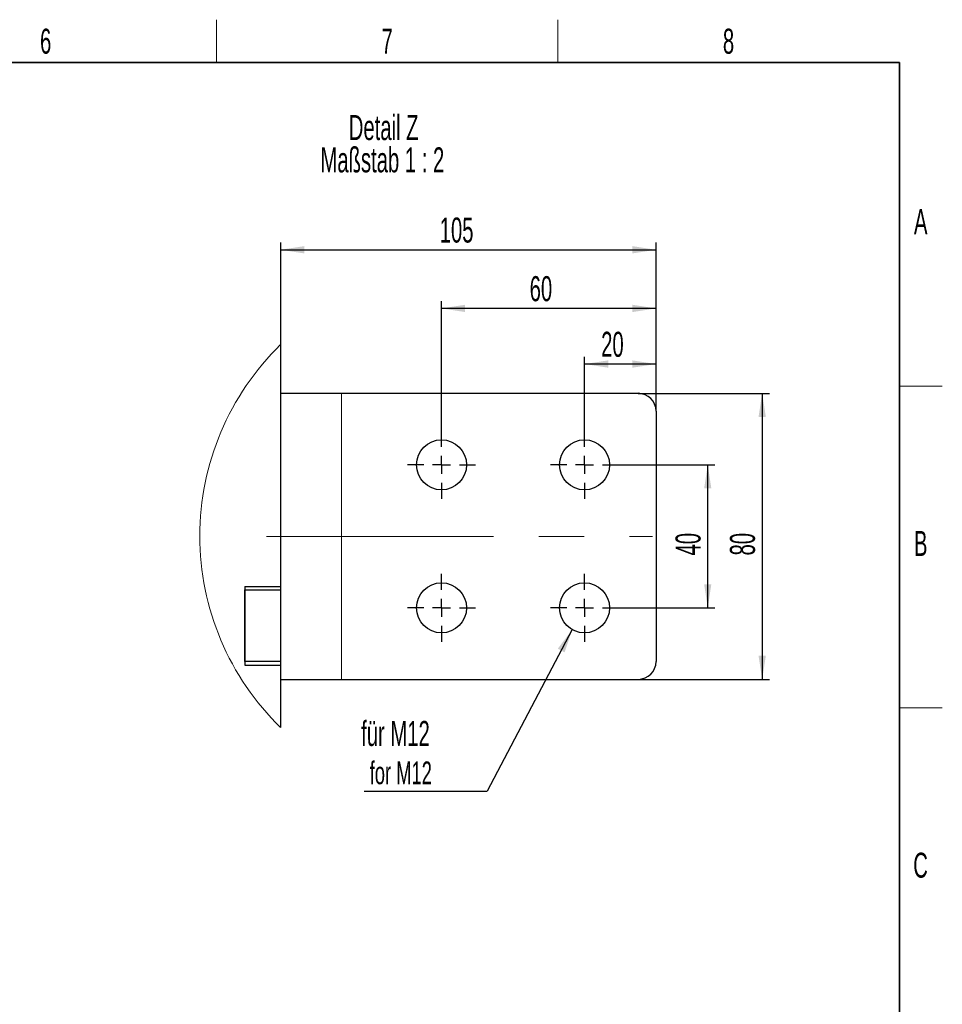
# Model space of a CAD drawing. Header units: millimetres. Extents: x 5 to 418, y 2 to 292.
# Tile 23 of 23: x 285 to 414, y 151 to 288. Entities that reach past the tile are written whole.
import ezdxf

# ---------------------------------------------------------------- set-up
doc = ezdxf.new("R2010")
doc.units = ezdxf.units.MM
doc.linetypes.add('CENTERX2', pattern=[20.32, 12.7, -2.54, 2.54, -2.54])
doc.layers.add('SLD-0', color=7, linetype='Continuous')
doc.styles.add('SLDTEXTSTYLE0', font='TXT', dxfattribs={"width": 0.605})
doc.dimstyles.new('SLDDIMSTYLE4', dxfattribs={"dimtxt": 0.18, "dimasz": 3.302, "dimexe": 0, "dimexo": 0.0625, "dimgap": 0, "dimtad": 0, "dimtih": 1, "dimtoh": 1, "dimdec": 0, "dimrnd": 1e-09, "dimzin": 0, "dimdsep": 46, "dimtxsty": 'Standard', "dimsah": 1, "dimcen": 0.09, "dimadec": 0, "dimazin": 0, "dimtfac": 3.302, "dimtdec": 0, "dimtofl": 0, "dimtmove": 0, "dimatfit": 3, "dimfxl": 1, "dimfrac": 2, "dimtolj": 1, "dimtzin": 0, "dimarcsym": 0})
doc.dimstyles.new('SLDDIMSTYLE5', dxfattribs={"dimtxt": 3.5, "dimasz": 3.302, "dimexe": 0, "dimexo": 0.0625, "dimgap": 0.875, "dimtad": 1, "dimlfac": 2, "dimrnd": 1e-09, "dimzin": 12, "dimdsep": 46, "dimtxsty": 'SLDTEXTSTYLE0', "dimsah": 1, "dimcen": 0.09, "dimadec": 0, "dimazin": 3, "dimtfac": 1, "dimtofl": 0, "dimtmove": 0, "dimatfit": 3, "dimfxl": 1, "dimfrac": 2, "dimtolj": 1, "dimtzin": 12, "dimarcsym": 0})

# ---------------------------------------------------------------- blocks, each defined once
blk = doc.blocks.new('_D_10')
at = {"layer": 'SLD-0'}
for p, q in [((321.47, 243.06), (321.47, 257.32)), ((321.47, 256.32), (373.97, 256.32)), ((373.97, 233.74), (373.97, 257.32))]:
    blk.add_line(p, q, dxfattribs=at)
for points in [[(321.47, 256.32), (324.77, 255.81), (324.77, 256.83)], [(373.97, 256.32), (370.66, 256.83), (370.66, 255.81)]]:
    blk.add_solid(points, dxfattribs=at)
at = {"layer": 'SLD-0', "insert": (343.71, 260.83), "char_height": 3.5, "attachment_point": 1, "style": 'SLDTEXTSTYLE0'}
blk.add_mtext('105', dxfattribs=at)
blk = doc.blocks.new('_D_11')
at = {"layer": 'SLD-0'}
for p, q in [((363.97, 230.99), (363.97, 241.34)), ((373.97, 233.74), (373.97, 241.34)), ((373.97, 240.34), (363.97, 240.34))]:
    blk.add_line(p, q, dxfattribs=at)
for points in [[(363.97, 240.34), (367.27, 239.83), (367.27, 240.85)], [(373.97, 240.34), (370.66, 240.85), (370.66, 239.83)]]:
    blk.add_solid(points, dxfattribs=at)
at = {"layer": 'SLD-0', "insert": (366.29, 244.85), "char_height": 3.5, "attachment_point": 1, "style": 'SLDTEXTSTYLE0'}
blk.add_mtext('20', dxfattribs=at)
blk = doc.blocks.new('_D_12')
at = {"layer": 'SLD-0'}
for p, q in [((371.47, 236.24), (389.81, 236.24)), ((388.81, 236.24), (388.81, 196.24)), ((371.47, 196.24), (389.81, 196.24))]:
    blk.add_line(p, q, dxfattribs=at)
for points in [[(388.81, 236.24), (388.3, 232.94), (389.32, 232.94)], [(388.81, 196.24), (389.32, 199.55), (388.3, 199.55)]]:
    blk.add_solid(points, dxfattribs=at)
at = {"layer": 'SLD-0', "insert": (384.3, 213.57), "char_height": 3.5, "attachment_point": 1, "rotation": 90, "style": 'SLDTEXTSTYLE0'}
blk.add_mtext('80', dxfattribs=at)
blk = doc.blocks.new('_D_13')
at = {"layer": 'SLD-0'}
for p, q in [((368.72, 226.24), (382.2, 226.24)), ((381.2, 206.24), (381.2, 226.24)), ((368.72, 206.24), (382.2, 206.24))]:
    blk.add_line(p, q, dxfattribs=at)
for points in [[(381.2, 226.24), (380.69, 222.94), (381.7, 222.94)], [(381.2, 206.24), (381.7, 209.55), (380.69, 209.55)]]:
    blk.add_solid(points, dxfattribs=at)
at = {"layer": 'SLD-0', "insert": (376.69, 213.57), "char_height": 3.5, "attachment_point": 1, "rotation": 90, "style": 'SLDTEXTSTYLE0'}
blk.add_mtext('40', dxfattribs=at)
blk = doc.blocks.new('_D_14')
at = {"layer": 'SLD-0', "color": 7}
for p, q in [((343.97, 230.99), (343.97, 249.12)), ((373.97, 248.12), (343.97, 248.12)), ((373.97, 233.74), (373.97, 249.12))]:
    blk.add_line(p, q, dxfattribs=at)
for points in [[(343.97, 248.12), (347.27, 247.61), (347.27, 248.63)], [(373.97, 248.12), (370.66, 248.63), (370.66, 247.61)]]:
    blk.add_solid(points, dxfattribs=at)
at = {"layer": 'SLD-0', "color": 7, "insert": (356.29, 252.63), "char_height": 3.5, "attachment_point": 1, "style": 'SLDTEXTSTYLE0'}
blk.add_mtext('60', dxfattribs=at)
blk = doc.blocks.new('SW_NOTE_0_2')
at = {"layer": 'SLD-0', "color": 0}
blk.add_line((-17.2, 0), (0, 0), dxfattribs=at)
at = {"layer": 'SLD-0', "color": 0, "attachment_point": 1, "style": 'SLDTEXTSTYLE0'}
for s, insert, char_height in [('für M12', (-17.61, 9.83), 3.5), ('for M12', (-16.42, 4.16), 3.175)]:
    blk.add_mtext(s, dxfattribs=dict(at, insert=insert, char_height=char_height))
blk = doc.blocks.new('SW_CENTERMARKSYMBOL_14')
at = {"layer": 'SLD-0', "color": 0}
for p, q in [((0, 2.5), (0, 4.75)), ((-2.5, 0), (-4.75, 0)), ((0, 0), (-1.25, 0)), ((0, 0), (0, 1.25)), ((0, 0), (0, -1.25)), ((0, 0), (1.25, 0)), ((2.5, 0), (4.75, 0)), ((0, -2.5), (0, -4.75))]:
    blk.add_line(p, q, dxfattribs=at)
blk = doc.blocks.new('SW_CENTERMARKSYMBOL_15')
at = {"layer": 'SLD-0', "color": 0}
for p, q in [((0, 2.5), (0, 4.75)), ((-2.5, 0), (-4.75, 0)), ((0, 0), (-1.25, 0)), ((0, 0), (0, 1.25)), ((0, 0), (0, -1.25)), ((0, 0), (1.25, 0)), ((2.5, 0), (4.75, 0)), ((0, -2.5), (0, -4.75))]:
    blk.add_line(p, q, dxfattribs=at)
blk = doc.blocks.new('SW_CENTERMARKSYMBOL_16')
at = {"layer": 'SLD-0', "color": 0}
for p, q in [((0, 2.5), (0, 4.75)), ((-2.5, 0), (-4.75, 0)), ((0, 0), (-1.25, 0)), ((0, 0), (0, 1.25)), ((0, 0), (0, -1.25)), ((0, 0), (1.25, 0)), ((2.5, 0), (4.75, 0)), ((0, -2.5), (0, -4.75))]:
    blk.add_line(p, q, dxfattribs=at)
blk = doc.blocks.new('SW_CENTERMARKSYMBOL_17')
at = {"layer": 'SLD-0', "color": 0}
for p, q in [((0, 2.5), (0, 4.75)), ((-2.5, 0), (-4.75, 0)), ((0, 0), (-1.25, 0)), ((0, 0), (0, 1.25)), ((0, 0), (0, -1.25)), ((0, 0), (1.25, 0)), ((2.5, 0), (4.75, 0)), ((0, -2.5), (0, -4.75))]:
    blk.add_line(p, q, dxfattribs=at)

msp = doc.modelspace()

# ---------------------------------------------------------------- linework, layer by layer
at = {"color": 7, "linetype": 'Continuous', "lineweight": 25}
for p, q in [((321.4667, 243.0593), (321.4667, 209.2431)), ((321.4667, 236.2431), (329.9667, 236.2431)), ((329.9667, 236.2431), (371.4667, 236.2431)), ((373.9667, 233.7431), (373.9667, 198.7431)), ((316.4667, 209.2431), (321.4667, 209.2431)), ((316.4667, 209.2431), (316.4667, 198.2431)), ((316.4667, 198.7431), (316.4667, 208.7431)), ((316.4667, 208.7431), (321.4667, 208.7431)), ((321.4667, 209.2431), (321.4667, 208.7431)), ((321.4667, 208.7431), (321.4667, 198.7431)), ((321.4667, 198.7431), (316.4667, 198.7431)), ((321.4667, 198.7431), (321.4667, 198.2431)), ((316.4667, 198.2431), (321.4667, 198.2431)), ((321.4667, 198.2431), (321.4667, 189.49)), ((321.4667, 196.2431), (329.9667, 196.2431)), ((329.9667, 196.2431), (371.4667, 196.2431))]:
    msp.add_line(p, q, dxfattribs=at)
at = {"color": 7, "linetype": 'Continuous', "lineweight": 18}
msp.add_line((329.9667, 236.2431), (329.9667, 196.2431), dxfattribs=at)
at = {"color": 7, "linetype": 'Continuous', "lineweight": 25}
for centre in [(343.9667, 226.2431), (363.9667, 226.2431), (343.9667, 206.2431), (363.9667, 206.2431)]:
    msp.add_circle(centre, 3.5, dxfattribs=at)
at = {"color": 7, "linetype": 'Continuous', "lineweight": 18}
msp.add_arc((347.548, 216.2746), 37.3852, 134.237847, 225.762153, dxfattribs=at)
at = {"color": 7, "linetype": 'Continuous', "lineweight": 25}
for centre, start, end in [((371.4667, 233.7431), 0.000255, 89.999745), ((371.4667, 198.7431), 270.000109, 359.999891)]:
    msp.add_arc(centre, 2.5, start, end, dxfattribs=at)
at = {"layer": 'SLD-0', "lineweight": 18}
for p, q in [((312.5, 282.5), (312.5, 288.5)), ((360.25, 282.5), (360.25, 288.5)), ((408, 237.25), (414, 237.25)), ((408, 192.25), (414, 192.25))]:
    msp.add_line(p, q, dxfattribs=at)
at = {"layer": 'SLD-0', "lineweight": 35}
for p, q in [((408, 282.5), (26, 282.5)), ((408, 12), (408, 282.5))]:
    msp.add_line(p, q, dxfattribs=at)
at = {"layer": 'SLD-0', "linetype": 'CENTERX2', "lineweight": 18, "ltscale": 2.5}
msp.add_line((319.4667, 216.2431), (373.4667, 216.2431), dxfattribs=at)

# ---------------------------------------------------------------- block references
at = {"layer": 'SLD-0'}
for name, p in [('SW_CENTERMARKSYMBOL_15', (343.9667, 226.2431)), ('SW_CENTERMARKSYMBOL_14', (363.9667, 226.2431)), ('SW_CENTERMARKSYMBOL_16', (343.9667, 206.2431)), ('SW_CENTERMARKSYMBOL_17', (363.9667, 206.2431)), ('SW_NOTE_0_2', (350.3352, 180.5921))]:
    msp.add_blockref(name, p, dxfattribs=at)

# ---------------------------------------------------------------- texts
at = {"layer": 'SLD-0', "char_height": 3.5, "attachment_point": 2, "style": 'SLDTEXTSTYLE0'}
for s, insert in [('6', (288.6027, 287.243)), ('7', (336.3527, 287.243)), ('8', (384.1027, 287.243)), ('Detail Z', (335.874, 275.1683)), ('Maßstab 1 : 2', (335.6917, 270.6475)), ('A', (410.9816, 262.0011)), ('B', (410.9816, 217.0011)), ('C', (410.9597, 172.0011))]:
    msp.add_mtext(s, dxfattribs=dict(at, insert=insert))

# ---------------------------------------------------------------- dimensions: what is measured, and where the dimension line sits
at = {"layer": 'SLD-0'}
for base, p1, p2, picture, middle in [((373.9667, 256.3207), (321.4667, 243.0593), (373.9667, 233.7431), '_D_10', (347.7167, 256.3207)), ((363.9667, 240.3379), (373.9667, 233.7431), (363.9667, 230.9931), '_D_11', (368.9667, 240.3379))]:
    dim = msp.add_linear_dim(base=base, p1=p1, p2=p2, dimstyle='SLDDIMSTYLE5', dxfattribs=at)
    dim.commit()
    dim.dimension.update_dxf_attribs({"geometry": picture, "text_midpoint": middle, "dimtype": 160})
at = {"layer": 'SLD-0', "color": 7}
dim = msp.add_linear_dim(base=(343.9667, 248.1208), p1=(373.9667, 233.7431), p2=(343.9667, 230.9931), dimstyle='SLDDIMSTYLE5', dxfattribs=at)
dim.commit()
dim.dimension.update_dxf_attribs({"geometry": '_D_14', "text_midpoint": (358.9667, 248.1208), "dimtype": 160})
at = {"layer": 'SLD-0'}
for base, p1, p2, picture, middle in [((388.8129, 196.2431), (371.4667, 236.2431), (371.4667, 196.2431), '_D_12', (388.8129, 216.2431)), ((381.197, 226.2431), (368.7167, 206.2431), (368.7167, 226.2431), '_D_13', (381.197, 216.2431))]:
    dim = msp.add_linear_dim(base=base, p1=p1, p2=p2, angle=90, dimstyle='SLDDIMSTYLE5', dxfattribs=at)
    dim.commit()
    dim.dimension.update_dxf_attribs({"geometry": picture, "text_midpoint": middle, "dimtype": 160})

# ---------------------------------------------------------------- leaders
msp.add_leader([(362.2441, 203.1963), (350.3352, 180.5921)], dimstyle='SLDDIMSTYLE4', dxfattribs=at)

doc.saveas('drawing.dxf')
